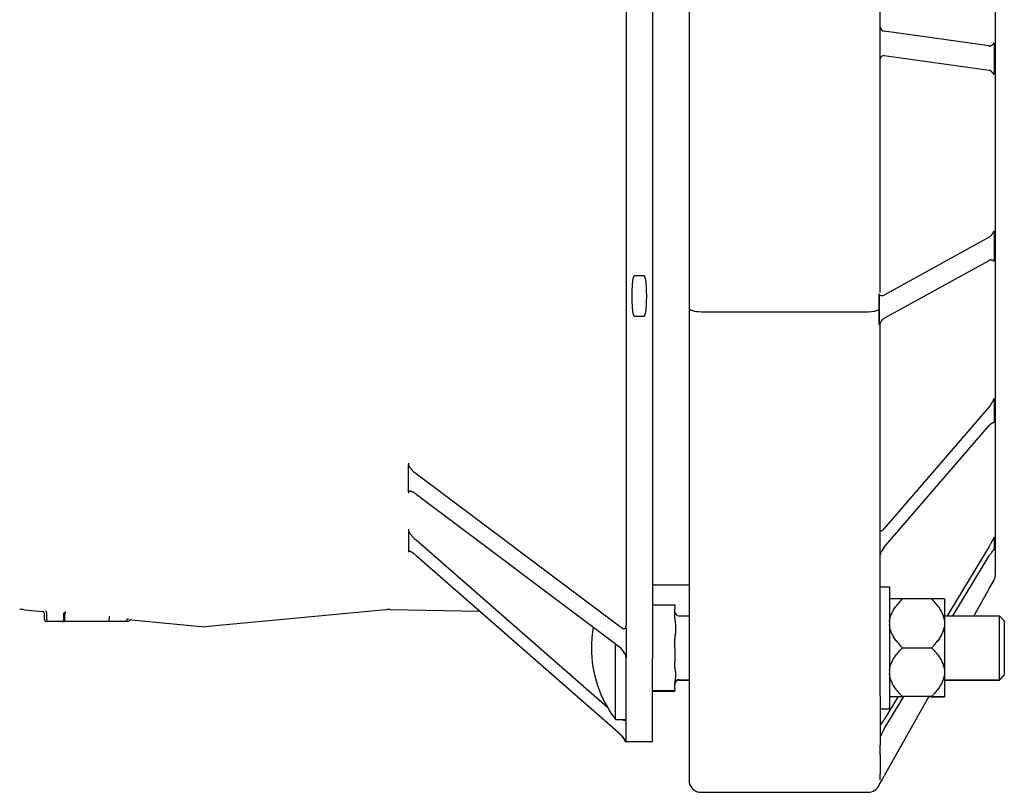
# Model space of a CAD drawing. Header units: millimetres. Extents: x 681 to 4927, y 238 to 1406.
# Tile 9 of 10: x 832 to 1074, y 1033 to 1223. Entities that reach past the tile are written whole.
import ezdxf

# ---------------------------------------------------------------- set-up
doc = ezdxf.new("R2010")
doc.units = ezdxf.units.MM
doc.layers.add('DETAIL', color=2, linetype='Continuous')

msp = doc.modelspace()

# ---------------------------------------------------------------- linework, layer by layer
at = {"layer": 'DETAIL'}
for p, q in [((996.73, 1248.52), (996.73, 1152.28)), ((1043.73, 1156.1), (1043.73, 1248.52)), ((1072.03, 1086.62), (1072.03, 1248.19)), ((987.73, 1244.05), (987.73, 1066.29)), ((981.23, 1235.94), (981.23, 1074.12)), ((1070.54, 1216.67), (1044.73, 1220.28)), ((1071.7, 1217.25), (1071.7, 1213.51)), ((1044.73, 1214.3), (1070.54, 1210.69)), ((1071.7, 1213.51), (1071.7, 1209.78)), ((1070.54, 1169.68), (1044.73, 1155.45)), ((1071.7, 1171.03), (1071.7, 1167.47)), ((1071.7, 1167.47), (1071.7, 1163.91)), ((1044.73, 1149.74), (1070.54, 1163.97)), ((985.73, 1160.15), (983.23, 1160.15)), ((1043.48, 1154.77), (1043.48, 1155.72)), ((1043.49, 1155.51), (1043.49, 1151.91)), ((996.73, 1152.28), (996.73, 1056.93)), ((983.23, 1150.24), (985.73, 1150.24)), ((999.73, 1151.35), (1040.73, 1151.35)), ((1043.49, 1151.91), (1043.49, 1148.31)), ((1043.48, 1148.12), (1043.48, 1149.07)), ((1043.73, 1056.93), (1043.73, 1148.49)), ((1071.7, 1129.86), (1071.7, 1127.02)), ((1070.54, 1127.95), (1044.73, 1098.04)), ((1071.7, 1127.02), (1071.7, 1124.17)), ((1044.73, 1093.48), (1070.54, 1123.38)), ((927.73, 1114.13), (927.73, 1113.68)), ((927.73, 1110.45), (927.73, 1113.68)), ((979.53, 1074.04), (929.33, 1111.76)), ((927.73, 1107.07), (927.73, 1110.45)), ((927.73, 1107.07), (927.73, 1106.76)), ((929.61, 1106.52), (978.54, 1069.76)), ((927.73, 1097.89), (927.73, 1097.47)), ((927.73, 1097.47), (927.73, 1094.95)), ((927.73, 1094.95), (927.73, 1092.43)), ((976.68, 1054.06), (929.62, 1095.17)), ((1071.7, 1095.84), (1071.7, 1094.41)), ((1071.7, 1094.41), (1071.7, 1092.97)), ((927.73, 1092.43), (927.73, 1092.23)), ((1070.54, 1093.63), (1060.2, 1076.58)), ((929.62, 1091.42), (979.23, 1048.08)), ((1061.59, 1076.58), (1070.54, 1091.33)), ((1070.54, 1083.28), (1071.7, 1085.36)), ((1071.7, 1085.36), (1071.66, 1085.36)), ((987.73, 1084.19), (996.73, 1084.19)), ((1043.73, 1083.73), (1046.01, 1083.73)), ((1046.01, 1083.73), (1046.01, 1053.73)), ((1070.54, 1083.28), (1066.78, 1076.58)), ((1049.21, 1080.73), (1046.01, 1080.73)), ((1056.31, 1080.73), (1049.21, 1080.73)), ((1059.51, 1080.73), (1056.31, 1080.73)), ((1059.51, 1080.73), (1059.51, 1075.11)), ((833.28, 1078.08), (837.79, 1077.66)), ((838.24, 1075.69), (838.24, 1077.16)), ((838.82, 1075.69), (838.82, 1077.33)), ((922.18, 1078.08), (877.73, 1073.91)), ((923.29, 1078.13), (945.28, 1077.74)), ((979.23, 1047.98), (945.24, 1077.74)), ((987.73, 1079.29), (993.23, 1079.29)), ((993.23, 1079.29), (993.23, 1078.27)), ((993.23, 1076.11), (993.23, 1078.27)), ((839.32, 1075.19), (838.74, 1075.19)), ((842.65, 1075.19), (839.32, 1075.19)), ((842.65, 1075.19), (843.2, 1075.19)), ((843.01, 1075.69), (843.01, 1077)), ((854.32, 1075.19), (843.2, 1075.19)), ((843.28, 1075.69), (843.28, 1076.95)), ((854.2, 1075.69), (854.2, 1075.94)), ((858.04, 1075.19), (854.32, 1075.19)), ((858.74, 1075.19), (858.04, 1075.19)), ((859.61, 1075.61), (877.73, 1073.91)), ((994.23, 1076.58), (996.73, 1076.58)), ((1059.51, 1076.58), (1073.01, 1076.58)), ((1059.51, 1075.11), (1059.51, 1074.35)), ((1073.01, 1060.88), (1073.01, 1076.58)), ((1074.23, 1075.36), (1073.01, 1076.58)), ((1074.23, 1075.36), (1074.23, 1062.1)), ((981.17, 1073.65), (981.23, 1073.54)), ((981.23, 1073.54), (981.23, 1066.29)), ((1059.51, 1074.35), (1059.51, 1063.12)), ((993.23, 1068.71), (993.23, 1070.87)), ((978.62, 1051.13), (978.62, 1069.75)), ((978.7, 1069.64), (979.23, 1069.24)), ((993.23, 1068.71), (993.23, 1065.37)), ((1049.21, 1068.73), (1056.31, 1068.73)), ((981.23, 1045.56), (981.23, 1066.29)), ((987.73, 1045.56), (987.73, 1066.29)), ((993.23, 1063.84), (993.23, 1065.37)), ((1059.51, 1063.12), (1059.51, 1062.36)), ((994.23, 1060.88), (996.73, 1060.88)), ((994.23, 1060.78), (996.73, 1060.78)), ((1059.51, 1062.36), (1059.51, 1056.74)), ((1059.51, 1060.88), (1073.01, 1060.88)), ((1059.51, 1060.78), (1073.01, 1060.78)), ((1074.23, 1062.1), (1073.01, 1060.88)), ((1074.23, 1062), (1073.01, 1060.78)), ((1073.01, 1060.78), (1073.01, 1060.88)), ((1074.23, 1062.1), (1074.23, 1062)), ((987.73, 1058.18), (993.23, 1058.18)), ((987.73, 1058.06), (993.23, 1058.06)), ((993.23, 1058.62), (993.23, 1060.15)), ((993.23, 1058.62), (993.23, 1058.18)), ((993.23, 1058.18), (993.23, 1058.06)), ((996.73, 1056.93), (996.73, 1044.78)), ((1043.73, 1056.93), (1043.73, 1044.78)), ((1044.73, 1048.79), (1049.55, 1056.74)), ((1048.16, 1056.74), (1044.73, 1051.09)), ((1055.66, 1056.74), (1044.73, 1037.23)), ((1046.01, 1056.74), (1049.21, 1056.74)), ((1056.31, 1056.74), (1049.21, 1056.74)), ((1056.31, 1056.63), (1055.6, 1056.63)), ((1056.31, 1056.74), (1059.51, 1056.74)), ((1056.31, 1056.63), (1059.51, 1056.63)), ((1059.51, 1056.74), (1059.51, 1056.63)), ((1043.73, 1053.73), (1046.01, 1053.73)), ((978.62, 1051.13), (981.23, 1051.13)), ((981.16, 1045.56), (981.19, 1045.56)), ((981.19, 1045.56), (981.23, 1045.56)), ((987.73, 1045.56), (981.23, 1045.56)), ((996.73, 1044.78), (996.73, 1042.42)), ((1043.73, 1042.42), (1043.73, 1044.78)), ((996.73, 1042.42), (996.73, 1037.65)), ((1043.73, 1042.42), (1043.73, 1037.65)), ((996.73, 1037.65), (996.73, 1036.19)), ((1043.49, 1035.02), (1044.18, 1036.25)), ((1043.73, 1036.25), (1043.73, 1037.65)), ((1044.18, 1036.25), (1044.73, 1037.23)), ((1043.48, 1035.04), (1043.49, 1035.02)), ((999.73, 1033.19), (1040.73, 1033.19))]:
    msp.add_line(p, q, dxfattribs=at)
at = {"layer": 'DETAIL', "flags": 128}
for points in [[(1070.54, 1216.67), (1070.6, 1216.66), (1070.66, 1216.66), (1070.72, 1216.67), (1070.78, 1216.69), (1070.85, 1216.71), (1070.91, 1216.73), (1070.96, 1216.76), (1071.02, 1216.79), (1071.08, 1216.83), (1071.13, 1216.86), (1071.19, 1216.9), (1071.24, 1216.94), (1071.29, 1216.98), (1071.33, 1217.02), (1071.38, 1217.05), (1071.42, 1217.09), (1071.46, 1217.12), (1071.5, 1217.15), (1071.54, 1217.18), (1071.57, 1217.2), (1071.61, 1217.22), (1071.64, 1217.23), (1071.67, 1217.24), (1071.7, 1217.25)], [(1071.7, 1217.25), (1071.7, 1217.25), (1071.7, 1217.26), (1071.69, 1217.27), (1071.69, 1217.28), (1071.69, 1217.29), (1071.69, 1217.3), (1071.68, 1217.31), (1071.68, 1217.32), (1071.68, 1217.33), (1071.68, 1217.34), (1071.68, 1217.35), (1071.67, 1217.36), (1071.67, 1217.37), (1071.67, 1217.38), (1071.67, 1217.39), (1071.67, 1217.4), (1071.67, 1217.41), (1071.67, 1217.42), (1071.67, 1217.43), (1071.66, 1217.44), (1071.66, 1217.45), (1071.66, 1217.46), (1071.66, 1217.47), (1071.66, 1217.48)], [(1071.7, 1209.78), (1071.67, 1209.79), (1071.64, 1209.81), (1071.61, 1209.83), (1071.57, 1209.86), (1071.54, 1209.89), (1071.51, 1209.93), (1071.47, 1209.97), (1071.43, 1210.01), (1071.39, 1210.06), (1071.34, 1210.1), (1071.3, 1210.15), (1071.25, 1210.2), (1071.2, 1210.25), (1071.15, 1210.3), (1071.1, 1210.35), (1071.05, 1210.4), (1070.99, 1210.45), (1070.94, 1210.49), (1070.88, 1210.54), (1070.81, 1210.58), (1070.75, 1210.62), (1070.68, 1210.65), (1070.61, 1210.67), (1070.54, 1210.69)], [(1071.66, 1209.54), (1071.66, 1209.55), (1071.66, 1209.56), (1071.66, 1209.57), (1071.66, 1209.58), (1071.67, 1209.59), (1071.67, 1209.6), (1071.67, 1209.61), (1071.67, 1209.62), (1071.67, 1209.63), (1071.67, 1209.64), (1071.67, 1209.65), (1071.67, 1209.66), (1071.68, 1209.67), (1071.68, 1209.68), (1071.68, 1209.69), (1071.68, 1209.7), (1071.68, 1209.71), (1071.69, 1209.72), (1071.69, 1209.73), (1071.69, 1209.74), (1071.69, 1209.75), (1071.7, 1209.76), (1071.7, 1209.77), (1071.7, 1209.78)], [(1070.54, 1169.68), (1070.6, 1169.72), (1070.66, 1169.76), (1070.72, 1169.81), (1070.78, 1169.87), (1070.85, 1169.93), (1070.91, 1169.99), (1070.96, 1170.06), (1071.02, 1170.13), (1071.08, 1170.2), (1071.13, 1170.27), (1071.19, 1170.35), (1071.24, 1170.42), (1071.29, 1170.49), (1071.33, 1170.56), (1071.38, 1170.63), (1071.42, 1170.69), (1071.46, 1170.75), (1071.5, 1170.8), (1071.54, 1170.85), (1071.57, 1170.9), (1071.61, 1170.94), (1071.64, 1170.97), (1071.67, 1171), (1071.7, 1171.03)], [(1071.7, 1171.03), (1071.7, 1171.04), (1071.7, 1171.05), (1071.69, 1171.06), (1071.69, 1171.07), (1071.69, 1171.08), (1071.69, 1171.09), (1071.68, 1171.09), (1071.68, 1171.1), (1071.68, 1171.11), (1071.68, 1171.12), (1071.68, 1171.13), (1071.67, 1171.14), (1071.67, 1171.15), (1071.67, 1171.16), (1071.67, 1171.17), (1071.67, 1171.18), (1071.67, 1171.19), (1071.67, 1171.2), (1071.67, 1171.21), (1071.66, 1171.22), (1071.66, 1171.23), (1071.66, 1171.24), (1071.66, 1171.25), (1071.66, 1171.26)], [(1071.7, 1163.91), (1071.67, 1163.9), (1071.64, 1163.9), (1071.61, 1163.89), (1071.57, 1163.9), (1071.54, 1163.9), (1071.51, 1163.91), (1071.47, 1163.93), (1071.43, 1163.94), (1071.39, 1163.95), (1071.34, 1163.97), (1071.3, 1163.99), (1071.25, 1164), (1071.2, 1164.02), (1071.15, 1164.03), (1071.1, 1164.04), (1071.05, 1164.05), (1070.99, 1164.06), (1070.94, 1164.07), (1070.88, 1164.07), (1070.81, 1164.06), (1070.75, 1164.05), (1070.68, 1164.03), (1070.61, 1164.01), (1070.54, 1163.97)], [(1071.66, 1163.68), (1071.66, 1163.69), (1071.66, 1163.7), (1071.66, 1163.71), (1071.66, 1163.72), (1071.67, 1163.73), (1071.67, 1163.74), (1071.67, 1163.75), (1071.67, 1163.76), (1071.67, 1163.77), (1071.67, 1163.78), (1071.67, 1163.79), (1071.67, 1163.8), (1071.68, 1163.81), (1071.68, 1163.82), (1071.68, 1163.83), (1071.68, 1163.83), (1071.68, 1163.84), (1071.69, 1163.85), (1071.69, 1163.86), (1071.69, 1163.87), (1071.69, 1163.88), (1071.7, 1163.89), (1071.7, 1163.9), (1071.7, 1163.91)], [(983.23, 1160.15), (983.02, 1159.81), (982.93, 1159.42), (982.86, 1159.01), (982.81, 1158.59), (982.77, 1158.17), (982.73, 1157.74), (982.71, 1157.31), (982.69, 1156.87), (982.67, 1156.44), (982.66, 1156.02), (982.65, 1155.6), (982.65, 1155.2), (982.65, 1154.79), (982.66, 1154.37), (982.67, 1153.95), (982.69, 1153.52), (982.71, 1153.08), (982.73, 1152.65), (982.77, 1152.22), (982.81, 1151.8), (982.86, 1151.38), (982.93, 1150.97), (983.02, 1150.58), (983.23, 1150.24)], [(985.73, 1150.24), (985.94, 1150.58), (986.04, 1150.97), (986.1, 1151.38), (986.15, 1151.8), (986.2, 1152.22), (986.23, 1152.65), (986.26, 1153.08), (986.28, 1153.52), (986.29, 1153.95), (986.3, 1154.37), (986.31, 1154.79), (986.31, 1155.2), (986.31, 1155.6), (986.3, 1156.02), (986.29, 1156.44), (986.28, 1156.87), (986.26, 1157.31), (986.23, 1157.74), (986.2, 1158.17), (986.15, 1158.59), (986.1, 1159.01), (986.04, 1159.42), (985.94, 1159.81), (985.73, 1160.15)], [(1043.48, 1155.72), (1043.48, 1155.71), (1043.48, 1155.7), (1043.48, 1155.69), (1043.48, 1155.68), (1043.48, 1155.68), (1043.48, 1155.67), (1043.48, 1155.66), (1043.48, 1155.65), (1043.48, 1155.64), (1043.48, 1155.63), (1043.48, 1155.63), (1043.48, 1155.62), (1043.48, 1155.61), (1043.48, 1155.6), (1043.48, 1155.59), (1043.48, 1155.58), (1043.49, 1155.57), (1043.49, 1155.57), (1043.49, 1155.56), (1043.49, 1155.55), (1043.49, 1155.54), (1043.49, 1155.53), (1043.49, 1155.52), (1043.49, 1155.51)], [(1043.49, 1151.91), (1043.49, 1152.03), (1043.49, 1152.15), (1043.49, 1152.27), (1043.49, 1152.39), (1043.49, 1152.51), (1043.49, 1152.63), (1043.49, 1152.75), (1043.49, 1152.86), (1043.49, 1152.98), (1043.49, 1153.1), (1043.49, 1153.22), (1043.49, 1153.34), (1043.49, 1153.46), (1043.49, 1153.58), (1043.49, 1153.7), (1043.49, 1153.82), (1043.48, 1153.94), (1043.48, 1154.06), (1043.48, 1154.17), (1043.48, 1154.29), (1043.48, 1154.41), (1043.48, 1154.53), (1043.48, 1154.65), (1043.48, 1154.77)], [(1043.49, 1155.51), (1043.51, 1155.51), (1043.53, 1155.5), (1043.55, 1155.49), (1043.57, 1155.49), (1043.6, 1155.48), (1043.62, 1155.47), (1043.65, 1155.46), (1043.67, 1155.45), (1043.7, 1155.44), (1043.73, 1155.42), (1043.75, 1155.41), (1043.78, 1155.4), (1043.81, 1155.39), (1043.84, 1155.38), (1043.88, 1155.37), (1043.91, 1155.36), (1043.94, 1155.35), (1043.97, 1155.34), (1044.01, 1155.33), (1044.04, 1155.32), (1044.07, 1155.32), (1044.11, 1155.31), (1044.15, 1155.31), (1044.18, 1155.3)], [(1043.48, 1149.07), (1043.48, 1149.18), (1043.48, 1149.3), (1043.48, 1149.42), (1043.48, 1149.54), (1043.48, 1149.66), (1043.48, 1149.78), (1043.48, 1149.9), (1043.49, 1150.02), (1043.49, 1150.14), (1043.49, 1150.25), (1043.49, 1150.37), (1043.49, 1150.49), (1043.49, 1150.61), (1043.49, 1150.73), (1043.49, 1150.85), (1043.49, 1150.97), (1043.49, 1151.08), (1043.49, 1151.2), (1043.49, 1151.32), (1043.49, 1151.44), (1043.49, 1151.56), (1043.49, 1151.68), (1043.49, 1151.79), (1043.49, 1151.91)], [(1043.49, 1148.31), (1043.49, 1148.3), (1043.49, 1148.3), (1043.49, 1148.29), (1043.49, 1148.28), (1043.49, 1148.27), (1043.49, 1148.27), (1043.49, 1148.26), (1043.48, 1148.25), (1043.48, 1148.24), (1043.48, 1148.23), (1043.48, 1148.23), (1043.48, 1148.22), (1043.48, 1148.21), (1043.48, 1148.2), (1043.48, 1148.19), (1043.48, 1148.19), (1043.48, 1148.18), (1043.48, 1148.17), (1043.48, 1148.16), (1043.48, 1148.15), (1043.48, 1148.15), (1043.48, 1148.14), (1043.48, 1148.13), (1043.48, 1148.12)], [(1044.18, 1149.28), (1044.15, 1149.24), (1044.11, 1149.2), (1044.07, 1149.15), (1044.04, 1149.1), (1044, 1149.06), (1043.97, 1149.01), (1043.94, 1148.97), (1043.9, 1148.92), (1043.87, 1148.87), (1043.84, 1148.83), (1043.81, 1148.78), (1043.78, 1148.74), (1043.75, 1148.69), (1043.72, 1148.65), (1043.69, 1148.61), (1043.67, 1148.57), (1043.64, 1148.53), (1043.62, 1148.49), (1043.59, 1148.46), (1043.57, 1148.43), (1043.55, 1148.39), (1043.53, 1148.36), (1043.51, 1148.34), (1043.49, 1148.31)], [(1043.82, 1148.8), (1043.79, 1148.75), (1043.76, 1148.67), (1043.73, 1148.49)], [(1070.54, 1127.95), (1070.6, 1128.02), (1070.66, 1128.1), (1070.72, 1128.19), (1070.78, 1128.28), (1070.85, 1128.37), (1070.91, 1128.46), (1070.96, 1128.56), (1071.02, 1128.66), (1071.08, 1128.75), (1071.13, 1128.85), (1071.19, 1128.95), (1071.24, 1129.04), (1071.29, 1129.13), (1071.33, 1129.22), (1071.38, 1129.31), (1071.42, 1129.39), (1071.46, 1129.47), (1071.5, 1129.54), (1071.54, 1129.61), (1071.57, 1129.67), (1071.61, 1129.72), (1071.64, 1129.77), (1071.67, 1129.82), (1071.7, 1129.86)], [(1071.7, 1129.86), (1071.7, 1129.87), (1071.7, 1129.88), (1071.69, 1129.89), (1071.69, 1129.89), (1071.69, 1129.9), (1071.69, 1129.91), (1071.68, 1129.91), (1071.68, 1129.92), (1071.68, 1129.93), (1071.68, 1129.94), (1071.68, 1129.94), (1071.67, 1129.95), (1071.67, 1129.96), (1071.67, 1129.97), (1071.67, 1129.97), (1071.67, 1129.98), (1071.67, 1129.99), (1071.67, 1130), (1071.67, 1130.01), (1071.66, 1130.01), (1071.66, 1130.02), (1071.66, 1130.03), (1071.66, 1130.04), (1071.66, 1130.04)], [(1071.7, 1124.17), (1071.67, 1124.14), (1071.64, 1124.11), (1071.61, 1124.09), (1071.57, 1124.07), (1071.54, 1124.05), (1071.51, 1124.03), (1071.47, 1124.01), (1071.43, 1124), (1071.39, 1123.98), (1071.34, 1123.96), (1071.3, 1123.94), (1071.25, 1123.92), (1071.2, 1123.9), (1071.15, 1123.87), (1071.1, 1123.84), (1071.05, 1123.81), (1070.99, 1123.78), (1070.94, 1123.74), (1070.88, 1123.7), (1070.81, 1123.65), (1070.75, 1123.6), (1070.68, 1123.54), (1070.61, 1123.46), (1070.54, 1123.38)], [(1071.66, 1123.99), (1071.66, 1123.99), (1071.66, 1124), (1071.66, 1124.01), (1071.66, 1124.02), (1071.67, 1124.03), (1071.67, 1124.03), (1071.67, 1124.04), (1071.67, 1124.05), (1071.67, 1124.06), (1071.67, 1124.06), (1071.67, 1124.07), (1071.67, 1124.08), (1071.68, 1124.09), (1071.68, 1124.09), (1071.68, 1124.1), (1071.68, 1124.11), (1071.68, 1124.12), (1071.69, 1124.12), (1071.69, 1124.13), (1071.69, 1124.14), (1071.69, 1124.15), (1071.7, 1124.15), (1071.7, 1124.16), (1071.7, 1124.17)], [(927.73, 1113.68), (927.77, 1113.59), (927.81, 1113.5), (927.86, 1113.41), (927.91, 1113.31), (927.97, 1113.22), (928.03, 1113.13), (928.09, 1113.04), (928.15, 1112.95), (928.22, 1112.86), (928.28, 1112.78), (928.35, 1112.69), (928.42, 1112.61), (928.49, 1112.53), (928.57, 1112.45), (928.64, 1112.37), (928.71, 1112.29), (928.79, 1112.22), (928.86, 1112.15), (928.94, 1112.08), (929.02, 1112.01), (929.09, 1111.94), (929.17, 1111.88), (929.25, 1111.82), (929.33, 1111.76)], [(929.61, 1106.52), (929.51, 1106.6), (929.41, 1106.67), (929.31, 1106.73), (929.21, 1106.8), (929.12, 1106.86), (929.02, 1106.91), (928.93, 1106.96), (928.83, 1107.01), (928.74, 1107.05), (928.65, 1107.08), (928.56, 1107.12), (928.48, 1107.14), (928.4, 1107.17), (928.32, 1107.18), (928.24, 1107.2), (928.17, 1107.2), (928.1, 1107.21), (928.04, 1107.2), (927.98, 1107.2), (927.92, 1107.18), (927.87, 1107.16), (927.82, 1107.14), (927.77, 1107.11), (927.73, 1107.07)], [(927.73, 1097.47), (927.78, 1097.37), (927.83, 1097.28), (927.89, 1097.18), (927.95, 1097.08), (928.01, 1096.97), (928.08, 1096.87), (928.15, 1096.77), (928.23, 1096.67), (928.3, 1096.56), (928.38, 1096.46), (928.47, 1096.36), (928.55, 1096.26), (928.63, 1096.16), (928.72, 1096.07), (928.81, 1095.97), (928.89, 1095.87), (928.98, 1095.78), (929.07, 1095.69), (929.16, 1095.6), (929.25, 1095.51), (929.34, 1095.42), (929.44, 1095.34), (929.53, 1095.25), (929.62, 1095.17)], [(1070.54, 1093.63), (1070.6, 1093.73), (1070.66, 1093.84), (1070.72, 1093.95), (1070.78, 1094.06), (1070.85, 1094.17), (1070.91, 1094.28), (1070.96, 1094.4), (1071.02, 1094.51), (1071.08, 1094.61), (1071.13, 1094.72), (1071.19, 1094.83), (1071.24, 1094.93), (1071.29, 1095.03), (1071.33, 1095.12), (1071.38, 1095.21), (1071.42, 1095.3), (1071.46, 1095.38), (1071.5, 1095.46), (1071.54, 1095.53), (1071.57, 1095.6), (1071.61, 1095.67), (1071.64, 1095.73), (1071.67, 1095.78), (1071.7, 1095.84)], [(1071.7, 1095.84), (1071.7, 1095.84), (1071.7, 1095.85), (1071.69, 1095.85), (1071.69, 1095.85), (1071.69, 1095.86), (1071.69, 1095.86), (1071.68, 1095.86), (1071.68, 1095.87), (1071.68, 1095.87), (1071.68, 1095.88), (1071.68, 1095.88), (1071.67, 1095.88), (1071.67, 1095.89), (1071.67, 1095.89), (1071.67, 1095.89), (1071.67, 1095.9), (1071.67, 1095.9), (1071.67, 1095.91), (1071.67, 1095.91), (1071.66, 1095.91), (1071.66, 1095.92), (1071.66, 1095.92), (1071.66, 1095.92), (1071.66, 1095.93)], [(929.62, 1091.42), (929.52, 1091.51), (929.42, 1091.59), (929.32, 1091.68), (929.22, 1091.75), (929.12, 1091.83), (929.02, 1091.9), (928.93, 1091.97), (928.84, 1092.03), (928.74, 1092.09), (928.65, 1092.14), (928.57, 1092.2), (928.48, 1092.24), (928.4, 1092.29), (928.32, 1092.32), (928.25, 1092.36), (928.17, 1092.38), (928.1, 1092.41), (928.04, 1092.43), (927.98, 1092.44), (927.92, 1092.45), (927.87, 1092.45), (927.82, 1092.45), (927.77, 1092.44), (927.73, 1092.43)], [(1071.7, 1092.97), (1071.67, 1092.92), (1071.64, 1092.88), (1071.61, 1092.83), (1071.57, 1092.79), (1071.54, 1092.74), (1071.51, 1092.69), (1071.47, 1092.64), (1071.43, 1092.59), (1071.39, 1092.54), (1071.34, 1092.48), (1071.3, 1092.42), (1071.25, 1092.36), (1071.2, 1092.3), (1071.15, 1092.24), (1071.1, 1092.17), (1071.05, 1092.1), (1070.99, 1092.02), (1070.94, 1091.94), (1070.88, 1091.86), (1070.81, 1091.77), (1070.75, 1091.67), (1070.68, 1091.56), (1070.61, 1091.45), (1070.54, 1091.33)], [(1071.66, 1092.88), (1071.66, 1092.88), (1071.66, 1092.88), (1071.66, 1092.89), (1071.66, 1092.89), (1071.66, 1092.89), (1071.66, 1092.89), (1071.66, 1092.9), (1071.66, 1092.9), (1071.67, 1092.9), (1071.67, 1092.9), (1071.67, 1092.9), (1071.67, 1092.91), (1071.67, 1092.91), (1071.67, 1092.91), (1071.67, 1092.91), (1071.67, 1092.92), (1071.67, 1092.92), (1071.67, 1092.92), (1071.67, 1092.92), (1071.67, 1092.93), (1071.67, 1092.93), (1071.68, 1092.93), (1071.68, 1092.93), (1071.68, 1092.93)], [(1046.01, 1075.11), (1046.03, 1075.33), (1046.06, 1075.56), (1046.1, 1075.78), (1046.15, 1076.01), (1046.21, 1076.23), (1046.28, 1076.45), (1046.36, 1076.68), (1046.45, 1076.9), (1046.54, 1077.13), (1046.65, 1077.36), (1046.77, 1077.59), (1046.89, 1077.82), (1047.03, 1078.05), (1047.18, 1078.28), (1047.33, 1078.51), (1047.5, 1078.75), (1047.68, 1078.99), (1047.86, 1079.23), (1048.06, 1079.47), (1048.27, 1079.72), (1048.49, 1079.96), (1048.72, 1080.22), (1048.96, 1080.47), (1049.21, 1080.73)], [(1056.31, 1080.73), (1056.56, 1080.47), (1056.81, 1080.22), (1057.04, 1079.96), (1057.25, 1079.72), (1057.46, 1079.47), (1057.66, 1079.23), (1057.85, 1078.99), (1058.02, 1078.75), (1058.19, 1078.51), (1058.34, 1078.28), (1058.49, 1078.05), (1058.63, 1077.82), (1058.75, 1077.59), (1058.87, 1077.36), (1058.98, 1077.13), (1059.07, 1076.9), (1059.16, 1076.68), (1059.24, 1076.45), (1059.31, 1076.23), (1059.37, 1076.01), (1059.42, 1075.78), (1059.46, 1075.56), (1059.49, 1075.33), (1059.51, 1075.11)], [(838.24, 1077.16), (838.21, 1077.34), (838.11, 1077.5), (837.96, 1077.61), (837.79, 1077.66)], [(838.82, 1077.33), (838.8, 1077.43), (838.77, 1077.53), (838.72, 1077.61), (838.67, 1077.68), (838.61, 1077.72), (838.57, 1077.74), (838.54, 1077.76)], [(843.01, 1077), (843.01, 1077.03), (843.01, 1077.07), (843.02, 1077.1), (843.03, 1077.13), (843.04, 1077.16), (843.05, 1077.19), (843.06, 1077.22), (843.08, 1077.25), (843.09, 1077.28), (843.11, 1077.3), (843.12, 1077.33), (843.14, 1077.35), (843.16, 1077.37), (843.18, 1077.4), (843.2, 1077.41), (843.22, 1077.43), (843.24, 1077.45), (843.27, 1077.46), (843.29, 1077.47), (843.31, 1077.48), (843.34, 1077.49), (843.36, 1077.49), (843.38, 1077.49), (843.41, 1077.5)], [(843.42, 1077.49), (843.42, 1077.49), (843.41, 1077.48), (843.41, 1077.48), (843.4, 1077.47), (843.39, 1077.46), (843.39, 1077.45), (843.38, 1077.44), (843.37, 1077.43), (843.37, 1077.41), (843.36, 1077.39), (843.36, 1077.38), (843.35, 1077.36), (843.34, 1077.34), (843.34, 1077.31), (843.33, 1077.29), (843.33, 1077.26), (843.32, 1077.24), (843.31, 1077.21), (843.31, 1077.18), (843.3, 1077.15), (843.3, 1077.11), (843.29, 1077.08), (843.29, 1077.05), (843.29, 1077.01)], [(843.01, 1075.69), (843, 1075.66), (843, 1075.62), (843, 1075.59), (842.99, 1075.56), (842.99, 1075.53), (842.98, 1075.5), (842.97, 1075.47), (842.96, 1075.44), (842.95, 1075.41), (842.93, 1075.39), (842.92, 1075.36), (842.9, 1075.34), (842.89, 1075.31), (842.87, 1075.29), (842.85, 1075.27), (842.83, 1075.26), (842.81, 1075.24), (842.79, 1075.23), (842.77, 1075.22), (842.74, 1075.21), (842.72, 1075.2), (842.7, 1075.19), (842.68, 1075.19), (842.65, 1075.19)], [(843.01, 1077), (843.01, 1077), (843.01, 1077), (843.01, 1077), (843.01, 1077), (843.01, 1077), (843.01, 1077), (843.01, 1077), (843.01, 1077), (843.01, 1077), (843.01, 1077), (843.01, 1077), (843.01, 1077), (843.01, 1077), (843.01, 1077), (843.01, 1077), (843.01, 1077), (843.01, 1077), (843.01, 1077), (843.01, 1077), (843.01, 1077), (843.01, 1077), (843.01, 1077), (843.01, 1077), (843.01, 1077)], [(843.2, 1075.19), (843.2, 1075.19), (843.21, 1075.19), (843.21, 1075.2), (843.22, 1075.2), (843.22, 1075.21), (843.23, 1075.22), (843.23, 1075.23), (843.23, 1075.24), (843.24, 1075.26), (843.24, 1075.28), (843.25, 1075.29), (843.25, 1075.32), (843.26, 1075.34), (843.26, 1075.36), (843.26, 1075.39), (843.27, 1075.42), (843.27, 1075.44), (843.27, 1075.48), (843.28, 1075.51), (843.28, 1075.54), (843.28, 1075.58), (843.28, 1075.62), (843.28, 1075.65), (843.28, 1075.69)], [(843.29, 1077.01), (843.28, 1077.01), (843.28, 1077.01), (843.28, 1077.01), (843.28, 1077), (843.28, 1077), (843.28, 1077), (843.28, 1076.99), (843.28, 1076.99), (843.28, 1076.99), (843.28, 1076.99), (843.28, 1076.98), (843.28, 1076.98), (843.28, 1076.98), (843.28, 1076.98), (843.28, 1076.97), (843.28, 1076.97), (843.28, 1076.97), (843.28, 1076.96), (843.28, 1076.96), (843.28, 1076.96), (843.28, 1076.96), (843.28, 1076.95), (843.28, 1076.95), (843.28, 1076.95)], [(854.18, 1076.48), (854.18, 1076.48), (854.18, 1076.47), (854.18, 1076.46), (854.19, 1076.45), (854.19, 1076.44), (854.19, 1076.43), (854.19, 1076.42), (854.2, 1076.41), (854.2, 1076.39), (854.2, 1076.37), (854.2, 1076.35), (854.2, 1076.33), (854.21, 1076.31), (854.21, 1076.29), (854.21, 1076.26), (854.21, 1076.24), (854.21, 1076.21), (854.21, 1076.18), (854.21, 1076.15), (854.21, 1076.12), (854.21, 1076.09), (854.21, 1076.06), (854.2, 1076.02), (854.2, 1075.99)], [(854.2, 1075.99), (854.2, 1075.99), (854.2, 1075.99), (854.2, 1075.98), (854.2, 1075.98), (854.2, 1075.98), (854.2, 1075.98), (854.2, 1075.97), (854.2, 1075.97), (854.2, 1075.97), (854.2, 1075.97), (854.2, 1075.97), (854.2, 1075.96), (854.2, 1075.96), (854.2, 1075.96), (854.2, 1075.96), (854.2, 1075.95), (854.2, 1075.95), (854.2, 1075.95), (854.2, 1075.95), (854.2, 1075.95), (854.2, 1075.94), (854.2, 1075.94), (854.2, 1075.94), (854.2, 1075.94)], [(854.32, 1075.19), (854.31, 1075.19), (854.3, 1075.19), (854.29, 1075.2), (854.29, 1075.2), (854.28, 1075.21), (854.27, 1075.22), (854.27, 1075.23), (854.26, 1075.24), (854.25, 1075.25), (854.25, 1075.27), (854.24, 1075.29), (854.23, 1075.31), (854.23, 1075.33), (854.22, 1075.35), (854.22, 1075.38), (854.22, 1075.41), (854.21, 1075.44), (854.21, 1075.47), (854.21, 1075.5), (854.2, 1075.54), (854.2, 1075.58), (854.2, 1075.61), (854.2, 1075.65), (854.2, 1075.69)], [(858.84, 1075.84), (858.82, 1075.84), (858.78, 1075.83), (858.73, 1075.8), (858.67, 1075.76), (858.6, 1075.69), (858.51, 1075.53)], [(858.84, 1075.84), (858.84, 1075.84), (858.85, 1075.84), (858.85, 1075.84), (858.86, 1075.84), (858.86, 1075.84), (858.87, 1075.84), (858.87, 1075.84), (858.88, 1075.84), (858.88, 1075.84), (858.89, 1075.84), (858.89, 1075.84), (858.9, 1075.84), (858.9, 1075.84), (858.91, 1075.84), (858.91, 1075.84), (858.91, 1075.84), (858.92, 1075.84), (858.92, 1075.84), (858.93, 1075.84), (858.93, 1075.84), (858.94, 1075.84), (858.94, 1075.84), (858.95, 1075.84), (858.95, 1075.84)], [(859.61, 1075.61), (859.47, 1075.61), (859.35, 1075.57), (859.24, 1075.5), (859.15, 1075.4)], [(993.23, 1076.11), (993.24, 1075.89), (993.25, 1075.67), (993.27, 1075.45), (993.29, 1075.24), (993.31, 1075.03), (993.33, 1074.81), (993.36, 1074.59), (993.38, 1074.36), (993.4, 1074.14), (993.42, 1073.92), (993.43, 1073.7), (993.43, 1073.49), (993.43, 1073.28), (993.42, 1073.06), (993.4, 1072.84), (993.38, 1072.62), (993.36, 1072.39), (993.33, 1072.17), (993.31, 1071.95), (993.29, 1071.74), (993.27, 1071.53), (993.25, 1071.31), (993.24, 1071.09), (993.23, 1070.87)], [(1049.21, 1068.73), (1048.96, 1068.99), (1048.72, 1069.24), (1048.49, 1069.49), (1048.27, 1069.74), (1048.06, 1069.99), (1047.86, 1070.23), (1047.68, 1070.47), (1047.5, 1070.71), (1047.33, 1070.95), (1047.18, 1071.18), (1047.03, 1071.41), (1046.89, 1071.64), (1046.77, 1071.87), (1046.65, 1072.1), (1046.54, 1072.33), (1046.45, 1072.55), (1046.36, 1072.78), (1046.28, 1073), (1046.21, 1073.23), (1046.15, 1073.45), (1046.1, 1073.68), (1046.06, 1073.9), (1046.03, 1074.13), (1046.01, 1074.35)], [(1059.51, 1074.35), (1059.49, 1074.13), (1059.46, 1073.9), (1059.42, 1073.68), (1059.37, 1073.45), (1059.31, 1073.23), (1059.24, 1073), (1059.16, 1072.78), (1059.07, 1072.55), (1058.98, 1072.33), (1058.87, 1072.1), (1058.75, 1071.87), (1058.63, 1071.64), (1058.49, 1071.41), (1058.34, 1071.18), (1058.19, 1070.95), (1058.02, 1070.71), (1057.85, 1070.47), (1057.66, 1070.23), (1057.46, 1069.99), (1057.25, 1069.74), (1057.04, 1069.49), (1056.81, 1069.24), (1056.56, 1068.99), (1056.31, 1068.73)], [(978.54, 1069.76), (978.55, 1069.76), (978.55, 1069.76), (978.55, 1069.76), (978.56, 1069.76), (978.56, 1069.76), (978.56, 1069.76), (978.57, 1069.75), (978.57, 1069.75), (978.57, 1069.75), (978.58, 1069.75), (978.58, 1069.75), (978.58, 1069.75), (978.59, 1069.75), (978.59, 1069.75), (978.59, 1069.75), (978.59, 1069.75), (978.6, 1069.75), (978.6, 1069.75), (978.6, 1069.75), (978.61, 1069.75), (978.61, 1069.75), (978.61, 1069.75), (978.62, 1069.75), (978.62, 1069.75)], [(1046.01, 1063.12), (1046.03, 1063.34), (1046.06, 1063.56), (1046.1, 1063.79), (1046.15, 1064.01), (1046.21, 1064.24), (1046.28, 1064.46), (1046.36, 1064.68), (1046.45, 1064.91), (1046.54, 1065.14), (1046.65, 1065.36), (1046.77, 1065.59), (1046.89, 1065.82), (1047.03, 1066.05), (1047.18, 1066.29), (1047.33, 1066.52), (1047.5, 1066.76), (1047.68, 1066.99), (1047.86, 1067.23), (1048.06, 1067.48), (1048.27, 1067.72), (1048.49, 1067.97), (1048.72, 1068.22), (1048.96, 1068.48), (1049.21, 1068.73)], [(1056.31, 1068.73), (1056.56, 1068.48), (1056.81, 1068.22), (1057.04, 1067.97), (1057.25, 1067.72), (1057.46, 1067.48), (1057.66, 1067.23), (1057.85, 1066.99), (1058.02, 1066.76), (1058.19, 1066.52), (1058.34, 1066.29), (1058.49, 1066.05), (1058.63, 1065.82), (1058.75, 1065.59), (1058.87, 1065.36), (1058.98, 1065.14), (1059.07, 1064.91), (1059.16, 1064.68), (1059.24, 1064.46), (1059.31, 1064.24), (1059.37, 1064.01), (1059.42, 1063.79), (1059.46, 1063.56), (1059.49, 1063.34), (1059.51, 1063.12)], [(993.23, 1063.84), (993.24, 1063.69), (993.25, 1063.53), (993.27, 1063.37), (993.29, 1063.22), (993.31, 1063.08), (993.33, 1062.92), (993.36, 1062.77), (993.38, 1062.61), (993.4, 1062.45), (993.42, 1062.29), (993.43, 1062.14), (993.43, 1061.99), (993.43, 1061.84), (993.42, 1061.69), (993.4, 1061.54), (993.38, 1061.38), (993.36, 1061.22), (993.33, 1061.06), (993.31, 1060.91), (993.29, 1060.76), (993.27, 1060.61), (993.25, 1060.45), (993.24, 1060.3), (993.23, 1060.15)], [(1049.21, 1056.74), (1048.96, 1057), (1048.72, 1057.25), (1048.49, 1057.5), (1048.27, 1057.75), (1048.06, 1057.99), (1047.86, 1058.24), (1047.68, 1058.48), (1047.5, 1058.71), (1047.33, 1058.95), (1047.18, 1059.19), (1047.03, 1059.42), (1046.89, 1059.65), (1046.77, 1059.88), (1046.65, 1060.11), (1046.54, 1060.33), (1046.45, 1060.56), (1046.36, 1060.79), (1046.28, 1061.01), (1046.21, 1061.23), (1046.15, 1061.46), (1046.1, 1061.68), (1046.06, 1061.91), (1046.03, 1062.13), (1046.01, 1062.36)], [(1059.51, 1062.36), (1059.49, 1062.13), (1059.46, 1061.91), (1059.42, 1061.68), (1059.37, 1061.46), (1059.31, 1061.23), (1059.24, 1061.01), (1059.16, 1060.79), (1059.07, 1060.56), (1058.98, 1060.33), (1058.87, 1060.11), (1058.75, 1059.88), (1058.63, 1059.65), (1058.49, 1059.42), (1058.34, 1059.19), (1058.19, 1058.95), (1058.02, 1058.71), (1057.85, 1058.48), (1057.66, 1058.24), (1057.46, 1057.99), (1057.25, 1057.75), (1057.04, 1057.5), (1056.81, 1057.25), (1056.56, 1057), (1056.31, 1056.74)], [(1056.42, 1056.74), (1056.41, 1056.73), (1056.41, 1056.73), (1056.4, 1056.72), (1056.4, 1056.72), (1056.39, 1056.72), (1056.39, 1056.71), (1056.39, 1056.71), (1056.38, 1056.7), (1056.38, 1056.7), (1056.37, 1056.69), (1056.37, 1056.69), (1056.36, 1056.69), (1056.36, 1056.68), (1056.35, 1056.68), (1056.35, 1056.67), (1056.35, 1056.67), (1056.34, 1056.66), (1056.34, 1056.66), (1056.33, 1056.65), (1056.33, 1056.65), (1056.32, 1056.65), (1056.32, 1056.64), (1056.32, 1056.64), (1056.31, 1056.63)]]:
    msp.add_lwpolyline(points, dxfattribs=at)
at = {"layer": 'DETAIL'}
for centre, radius, start, end in [((1069.46, 1086.62), 2.57, 330.7352, 0), ((832.35, 1068.13), 10, 84.6373, 91), ((923.11, 1068.13), 10, 89, 95.3627), ((994.23, 1077.58), 1, 180, 270), ((838.74, 1075.69), 0.5, 180, 270), ((839.32, 1075.69), 0.5, 180, 270), ((858.04, 1075.69), 0.5, 270, 341.5651), ((858.74, 1075.69), 0.5, 270, 324.9052), ((1002.03, 1068.71), 29.3, 170.0178, 179.9643), ((1002.03, 1068.75), 29.3, 180.0357, 216.9634), ((994.23, 1059.88), 1, 90, 180), ((994.23, 1059.78), 1, 90, 180)]:
    msp.add_arc(centre, radius, start, end, dxfattribs=at)
for centre, major_axis, ratio, start_param, end_param in [((1044.73, 1221.28), (0.739, -0.775), 0.869228, 3.880984, 5.45178), ((1044.73, 1213.3), (0.739, -0.775), 0.869228, 2.310188, 3.880984), ((1044.73, 1156.4), (-0.823, -0.994), 0.57102, 0.385978, 0.967389), ((999.73, 1152.28), (-3, 0), 0.30905, 0, 1.570796), ((1040.73, 1152.28), (3, 0), 0.30905, 4.712389, 5.882251), ((1044.73, 1148.79), (-0.823, -0.994), 0.57102, 4.108981, 4.690392), ((1044.73, 1098.8), (-0.92, -1.36), 0.28081, 5.890829, 7.461626), ((1044.73, 1092.72), (-0.92, -1.36), 0.28081, 4.320033, 5.890829), ((979.53, 1075.17), (1.59, -1.6), 0.380711, 5.078893, 6.392292), ((979.53, 1074.12), (0, -1.87), 0.910593, 1.313399, 1.570796), ((967.74, 1068.73), (-16.22, 16.46), 0.383833, 4.402409, 4.408498), ((979.23, 1067.9), (1.87, -1.88), 0.380711, 0.366504, 1.9373), ((979.23, 1052.83), (1.93, -1.95), 0.265911, 5.457101, 6.544976), ((1044.73, 1051.47), (-0.99, -1.69), 0.100011, 6.113385, 7.684182), ((1044.73, 1048.41), (-0.99, -1.69), 0.100011, 4.542589, 6.113385), ((979.23, 1047.08), (1.93, -1.95), 0.265911, 0.454622, 1.832587), ((979.23, 1046.98), (1.93, -1.95), 0.265386, 0.531539, 1.832583), ((999.73, 1036.19), (0, 3), 0.999895, 1.570796, 3.141593), ((1040.73, 1036.19), (0, 3), 0.999895, 3.141593, 4.311454)]:
    msp.add_ellipse(centre, major_axis=major_axis, ratio=ratio, start_param=start_param, end_param=end_param, dxfattribs=at)

doc.saveas('drawing.dxf')
